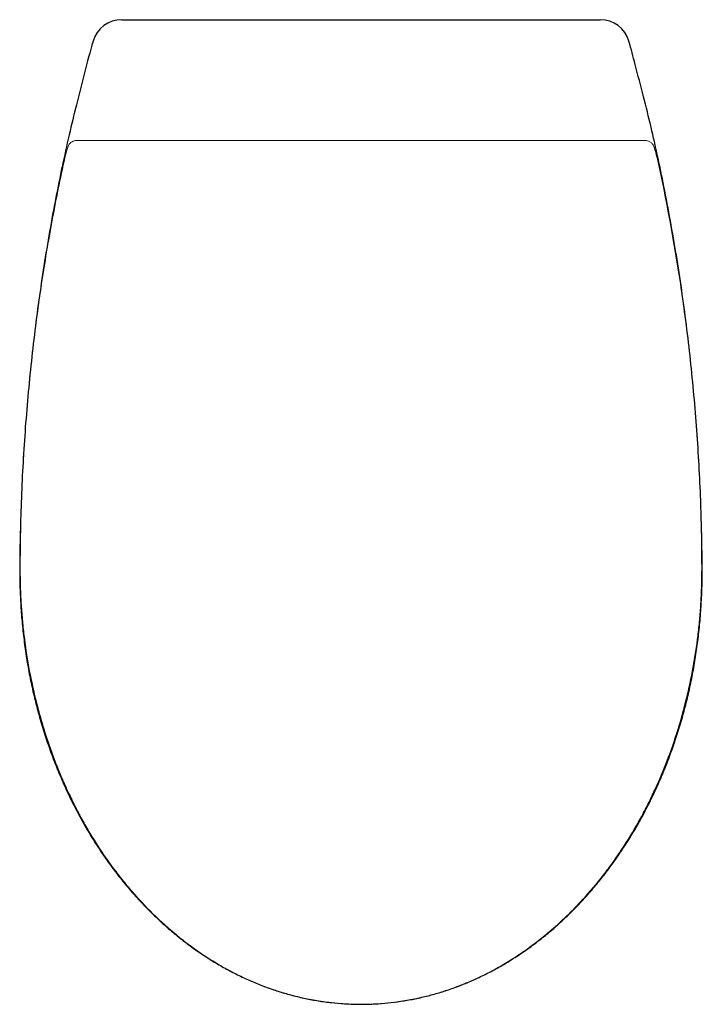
# Model space of a CAD drawing. Header units: millimetres. Extents: x 4815.253 to 4815.599, y 2469.68 to 2470.18.
import ezdxf

# ---------------------------------------------------------------- set-up
doc = ezdxf.new("R2010")
doc.units = ezdxf.units.MM
doc.layers.add('SANINDUSA', color=3, linetype='Continuous')

msp = doc.modelspace()

# ---------------------------------------------------------------- linework, layer by layer
at = {"layer": 'SANINDUSA'}
msp.add_line((4815.30443, 2470.17988), (4815.54743, 2470.17988), dxfattribs=at)
at = {"layer": 'SANINDUSA', "linetype": 'Continuous', "lineweight": 15}
for p, q in [((4815.28192, 2470.11854), (4815.28284, 2470.11854)), ((4815.56902, 2470.11854), (4815.56994, 2470.11854))]:
    msp.add_line(p, q, dxfattribs=at)
at = {"layer": 'SANINDUSA'}
for centre, radius, start, end in [((4815.30434, 2470.16488), 0.01499, 89.6554, 164.3798), ((4815.54752, 2470.16489), 0.01498, 15.581, 90.3641)]:
    msp.add_arc(centre, radius, start, end, dxfattribs=at)
for points, knots in [([(4815.2899, 2470.16892), (4815.28829, 2470.16358), (4815.28555, 2470.15282), (4815.28146, 2470.13698), (4815.27762, 2470.12109), (4815.27416, 2470.10536), (4815.27085, 2470.08897), (4815.26776, 2470.07219), (4815.26488, 2470.05479), (4815.2623, 2470.03728), (4815.26001, 2470.01963), (4815.25802, 2470.00186), (4815.25633, 2469.98399), (4815.25496, 2469.96607), (4815.25391, 2469.94816), (4815.25318, 2469.93026), (4815.25278, 2469.91451), (4815.25264, 2469.90471), (4815.25264, 2469.90087)], [0, 0, 0, 0, 0.06126, 0.123012, 0.180768, 0.242005, 0.300921, 0.365639, 0.430579, 0.49579, 0.561309, 0.627173, 0.693445, 0.759707, 0.825798, 0.891753, 0.957606, 1, 1, 1, 1]), ([(4815.59924, 2469.90088), (4815.5992, 2469.90323), (4815.59913, 2469.90966), (4815.5989, 2469.92126), (4815.59846, 2469.93644), (4815.59767, 2469.95347), (4815.59653, 2469.97127), (4815.59508, 2469.98908), (4815.59331, 2470.00691), (4815.59122, 2470.02473), (4815.58883, 2470.04249), (4815.58613, 2470.06014), (4815.58312, 2470.07766), (4815.57993, 2470.09445), (4815.57664, 2470.11032), (4815.57319, 2470.12555), (4815.56936, 2470.14108), (4815.56555, 2470.15562), (4815.56312, 2470.165), (4815.56196, 2470.16892)], [0, 0, 0, 0, 0.026049, 0.071035, 0.12827, 0.193832, 0.259496, 0.325311, 0.391313, 0.457539, 0.523638, 0.589395, 0.654856, 0.720059, 0.778244, 0.833951, 0.892672, 0.955074, 1, 1, 1, 1]), ([(4815.25264, 2469.90087), (4815.25264, 2469.89932), (4815.25265, 2469.89454), (4815.25292, 2469.88677), (4815.25348, 2469.87741), (4815.25435, 2469.86819), (4815.25554, 2469.85892), (4815.25703, 2469.84981), (4815.25883, 2469.84079), (4815.26093, 2469.83189), (4815.26334, 2469.82307), (4815.26603, 2469.81441), (4815.26902, 2469.80592), (4815.27226, 2469.79763), (4815.27578, 2469.78953), (4815.27955, 2469.78165), (4815.28357, 2469.77401), (4815.28781, 2469.76662), (4815.29227, 2469.75949), (4815.29696, 2469.75261), (4815.30186, 2469.74599), (4815.30695, 2469.73964), (4815.31221, 2469.73359), (4815.31764, 2469.72785), (4815.3232, 2469.72242), (4815.3289, 2469.71733), (4815.33472, 2469.71255), (4815.34067, 2469.70808), (4815.34676, 2469.70391), (4815.35295, 2469.70006), (4815.35921, 2469.69654), (4815.36553, 2469.69335), (4815.37189, 2469.69051), (4815.37826, 2469.68801), (4815.38466, 2469.68585), (4815.39112, 2469.68401), (4815.39766, 2469.68247), (4815.40426, 2469.68124), (4815.41089, 2469.68033), (4815.4175, 2469.67976), (4815.42252, 2469.6795), (4815.42532, 2469.67954), (4815.42593, 2469.67955)], [0, 0, 0, 0, 0.014945, 0.046068, 0.07492, 0.105403, 0.13528, 0.164944, 0.194445, 0.223832, 0.253156, 0.28248, 0.311259, 0.339879, 0.368267, 0.396357, 0.424091, 0.45143, 0.478423, 0.505177, 0.531657, 0.557808, 0.583587, 0.608961, 0.633908, 0.65847, 0.682568, 0.7065, 0.730209, 0.753637, 0.776739, 0.799481, 0.82184, 0.843828, 0.865404, 0.886961, 0.908561, 0.930135, 0.951626, 0.972984, 0.994167, 1, 1, 1, 1]), ([(4815.42593, 2469.67955), (4815.42672, 2469.67955), (4815.42966, 2469.67952), (4815.43478, 2469.67979), (4815.44129, 2469.68037), (4815.44782, 2469.68128), (4815.45434, 2469.6825), (4815.46084, 2469.68403), (4815.46727, 2469.68588), (4815.47361, 2469.68802), (4815.47984, 2469.69046), (4815.486, 2469.6932), (4815.49211, 2469.69626), (4815.4982, 2469.69965), (4815.50423, 2469.70335), (4815.51018, 2469.70737), (4815.51603, 2469.71169), (4815.52175, 2469.7163), (4815.52732, 2469.72119), (4815.53273, 2469.72636), (4815.53802, 2469.73182), (4815.54317, 2469.73759), (4815.54818, 2469.74366), (4815.55302, 2469.75001), (4815.55767, 2469.75662), (4815.56213, 2469.76348), (4815.56636, 2469.77057), (4815.57038, 2469.7779), (4815.57417, 2469.78547), (4815.57774, 2469.79327), (4815.58107, 2469.80129), (4815.58414, 2469.8095), (4815.58694, 2469.81788), (4815.58947, 2469.8264), (4815.59172, 2469.83508), (4815.59369, 2469.84393), (4815.59537, 2469.85291), (4815.59675, 2469.86199), (4815.59782, 2469.87116), (4815.5986, 2469.88044), (4815.59906, 2469.88988), (4815.59925, 2469.8967), (4815.59924, 2469.90041), (4815.59924, 2469.90088)], [0, 0, 0, 0, 0.007591, 0.028365, 0.049363, 0.070553, 0.091896, 0.113347, 0.134856, 0.156363, 0.177802, 0.199317, 0.221327, 0.243713, 0.266458, 0.289534, 0.312903, 0.336515, 0.360311, 0.384265, 0.408691, 0.433561, 0.458832, 0.484477, 0.510464, 0.536746, 0.563274, 0.590093, 0.617299, 0.64488, 0.672788, 0.700969, 0.729359, 0.757882, 0.786591, 0.815835, 0.845173, 0.874653, 0.904325, 0.934237, 0.964306, 0.995476, 1, 1, 1, 1])]:
    msp.add_open_spline(points, degree=3, knots=knots, dxfattribs=at)
at = {"layer": 'SANINDUSA', "linetype": 'Continuous', "lineweight": 15}
for points, knots in [([(4815.27724, 2470.11551), (4815.27699, 2470.11475), (4815.27672, 2470.11388), (4815.27636, 2470.11265), (4815.27629, 2470.1124), (4815.27615, 2470.11189), (4815.27607, 2470.11163), (4815.27586, 2470.11084), (4815.27572, 2470.11029), (4815.27557, 2470.10973)], [0, 0, 0, 0, 0.5, 0.5, 0.625, 0.625, 0.75, 0.75, 1, 1, 1, 1]), ([(4815.27724, 2470.11551), (4815.27744, 2470.11605), (4815.27773, 2470.1165), (4815.27824, 2470.11707), (4815.27843, 2470.11724), (4815.27881, 2470.11755), (4815.27901, 2470.11769), (4815.27964, 2470.11806), (4815.28007, 2470.11824), (4815.28075, 2470.11842), (4815.28099, 2470.11846), (4815.28133, 2470.11851), (4815.28145, 2470.11852), (4815.28168, 2470.11853), (4815.2818, 2470.11854), (4815.28192, 2470.11854)], [0, 0, 0, 0, 0.25, 0.25, 0.375, 0.375, 0.5, 0.5, 0.75, 0.75, 0.875, 0.875, 0.9375, 0.9375, 1, 1, 1, 1]), ([(4815.28284, 2470.11854), (4815.28286, 2470.11854), (4815.28289, 2470.11854), (4815.28299, 2470.11854), (4815.28306, 2470.11854), (4815.28322, 2470.11854), (4815.28332, 2470.11854), (4815.28354, 2470.11854), (4815.28366, 2470.11854), (4815.28393, 2470.11854), (4815.28408, 2470.11854), (4815.28438, 2470.11854), (4815.28454, 2470.11854), (4815.28506, 2470.11854), (4815.28541, 2470.11854), (4815.28578, 2470.11854)], [0, 0, 0, 0, 0.125, 0.125, 0.25, 0.25, 0.375, 0.375, 0.5, 0.5, 0.625, 0.625, 0.75, 0.75, 1, 1, 1, 1]), ([(4815.28578, 2470.11854), (4815.3325, 2470.11854), (4815.37921, 2470.11854), (4815.47265, 2470.11854), (4815.51936, 2470.11854), (4815.56608, 2470.11854)], [0, 0, 0, 0, 0.5, 0.5, 1, 1, 1, 1]), ([(4815.56608, 2470.11854), (4815.56626, 2470.11854), (4815.56645, 2470.11854), (4815.5668, 2470.11854), (4815.56698, 2470.11854), (4815.56731, 2470.11854), (4815.56748, 2470.11854), (4815.56779, 2470.11854), (4815.56793, 2470.11854), (4815.5682, 2470.11854), (4815.56832, 2470.11854), (4815.56854, 2470.11854), (4815.56864, 2470.11854), (4815.5688, 2470.11854), (4815.56887, 2470.11854), (4815.56897, 2470.11854), (4815.569, 2470.11854), (4815.56902, 2470.11854)], [0, 0, 0, 0, 0.125, 0.125, 0.25, 0.25, 0.375, 0.375, 0.5, 0.5, 0.625, 0.625, 0.75, 0.75, 0.875, 0.875, 1, 1, 1, 1]), ([(4815.57462, 2470.11551), (4815.57442, 2470.11605), (4815.57413, 2470.1165), (4815.57362, 2470.11707), (4815.57343, 2470.11724), (4815.57305, 2470.11755), (4815.57285, 2470.11769), (4815.57222, 2470.11806), (4815.57178, 2470.11824), (4815.5711, 2470.11842), (4815.57087, 2470.11846), (4815.57053, 2470.11851), (4815.57041, 2470.11852), (4815.57017, 2470.11853), (4815.57006, 2470.11854), (4815.56994, 2470.11854)], [0, 0, 0, 0, 0.25, 0.25, 0.375, 0.375, 0.5, 0.5, 0.75, 0.75, 0.875, 0.875, 0.9375, 0.9375, 1, 1, 1, 1]), ([(4815.57629, 2470.10973), (4815.576, 2470.11086), (4815.57571, 2470.11191), (4815.57529, 2470.11338), (4815.57515, 2470.11385), (4815.57488, 2470.11472), (4815.57474, 2470.11513), (4815.57462, 2470.11551)], [0, 0, 0, 0, 0.5, 0.5, 0.75, 0.75, 1, 1, 1, 1]), ([(4815.42593, 2469.67955), (4815.42321, 2469.67955), (4815.42049, 2469.67964), (4815.41642, 2469.67988), (4815.41506, 2469.67999), (4815.41235, 2469.68023), (4815.411, 2469.68038), (4815.40424, 2469.68119), (4815.3989, 2469.68216), (4815.39098, 2469.68408), (4815.38835, 2469.6848), (4815.38315, 2469.68639), (4815.38058, 2469.68726), (4815.37549, 2469.68913), (4815.37297, 2469.69014), (4815.36798, 2469.6923), (4815.36551, 2469.69345), (4815.35821, 2469.69709), (4815.35348, 2469.69977), (4815.3466, 2469.70414), (4815.34434, 2469.70566), (4815.33991, 2469.7088), (4815.33773, 2469.71042), (4815.33132, 2469.71544), (4815.32721, 2469.71898), (4815.31929, 2469.72644), (4815.3155, 2469.73034), (4815.31008, 2469.73641), (4815.30831, 2469.73847), (4815.30486, 2469.74266), (4815.30318, 2469.7448), (4815.29826, 2469.7513), (4815.29515, 2469.75576), (4815.29075, 2469.76261), (4815.28932, 2469.76492), (4815.28655, 2469.7696), (4815.28521, 2469.77197), (4815.28131, 2469.77912), (4815.27888, 2469.78398), (4815.27549, 2469.79139), (4815.2744, 2469.79388), (4815.2723, 2469.7989), (4815.27129, 2469.80142), (4815.2684, 2469.80904), (4815.26663, 2469.81417), (4815.26422, 2469.82196), (4815.26346, 2469.82458), (4815.26201, 2469.82982), (4815.26133, 2469.83245), (4815.25941, 2469.84036), (4815.25828, 2469.84568), (4815.25636, 2469.85638), (4815.25555, 2469.86176), (4815.25459, 2469.86985), (4815.2543, 2469.87255), (4815.25382, 2469.87796), (4815.25361, 2469.88068), (4815.25328, 2469.8861), (4815.25316, 2469.88882), (4815.25299, 2469.89424), (4815.25294, 2469.89696), (4815.25293, 2469.90103), (4815.25293, 2469.90238), (4815.25294, 2469.9051), (4815.25295, 2469.90645), (4815.25298, 2469.91052), (4815.25308, 2469.91866), (4815.25327, 2469.9268), (4815.25363, 2469.93765), (4815.25385, 2469.94308), (4815.25465, 2469.95934), (4815.25536, 2469.97017), (4815.25715, 2469.99181), (4815.25822, 2470.00262), (4815.26073, 2470.02419), (4815.26216, 2470.03495), (4815.26538, 2470.05642), (4815.26717, 2470.06713), (4815.27111, 2470.08849), (4815.27325, 2470.09913), (4815.27557, 2470.10973)], [0, 0, 0, 0, 0.015625, 0.015625, 0.023437, 0.023437, 0.03125, 0.03125, 0.0625, 0.0625, 0.078125, 0.078125, 0.09375, 0.09375, 0.109375, 0.109375, 0.125, 0.125, 0.15625, 0.15625, 0.171875, 0.171875, 0.1875, 0.1875, 0.21875, 0.21875, 0.25, 0.25, 0.265625, 0.265625, 0.28125, 0.28125, 0.3125, 0.3125, 0.328125, 0.328125, 0.34375, 0.34375, 0.375, 0.375, 0.390625, 0.390625, 0.40625, 0.40625, 0.4375, 0.4375, 0.453125, 0.453125, 0.46875, 0.46875, 0.5, 0.5, 0.53125, 0.53125, 0.546875, 0.546875, 0.5625, 0.5625, 0.578125, 0.578125, 0.59375, 0.59375, 0.601562, 0.601562, 0.609375, 0.609375, 0.625, 0.65625, 0.65625, 0.6875, 0.6875, 0.75, 0.75, 0.8125, 0.8125, 0.875, 0.875, 0.9375, 0.9375, 1, 1, 1, 1]), ([(4815.57629, 2470.10973), (4815.58094, 2470.08849), (4815.58488, 2470.06711), (4815.58972, 2470.03485), (4815.59115, 2470.02407), (4815.59303, 2470.00788), (4815.59361, 2470.00248), (4815.59468, 2469.99166), (4815.59517, 2469.98624), (4815.59651, 2469.96999), (4815.59722, 2469.95915), (4815.59829, 2469.93743), (4815.59864, 2469.92656), (4815.59885, 2469.91297), (4815.59888, 2469.91026), (4815.59891, 2469.90618), (4815.59892, 2469.90482), (4815.59893, 2469.9021), (4815.59893, 2469.90074), (4815.59891, 2469.89667), (4815.59886, 2469.89395), (4815.59869, 2469.88852), (4815.59843, 2469.8831), (4815.59802, 2469.87768), (4815.59753, 2469.87227), (4815.59724, 2469.86956), (4815.59627, 2469.86147), (4815.59546, 2469.8561), (4815.59352, 2469.84541), (4815.59239, 2469.84009), (4815.58982, 2469.82954), (4815.58837, 2469.8243), (4815.58595, 2469.81652), (4815.58511, 2469.81393), (4815.58333, 2469.8088), (4815.58241, 2469.80625), (4815.5795, 2469.79865), (4815.57741, 2469.79365), (4815.57401, 2469.78625), (4815.57284, 2469.78381), (4815.5704, 2469.77895), (4815.56914, 2469.77654), (4815.56524, 2469.76939), (4815.56247, 2469.76472), (4815.55807, 2469.75789), (4815.55656, 2469.75563), (4815.55345, 2469.75118), (4815.55185, 2469.74898), (4815.54692, 2469.74248), (4815.54347, 2469.73829), (4815.53805, 2469.73223), (4815.5362, 2469.73025), (4815.53241, 2469.72636), (4815.53047, 2469.72445), (4815.52452, 2469.71887), (4815.52041, 2469.71533), (4815.51399, 2469.71032), (4815.51182, 2469.7087), (4815.50738, 2469.70556), (4815.50511, 2469.70405), (4815.49823, 2469.69968), (4815.49351, 2469.69701), (4815.48621, 2469.69338), (4815.48374, 2469.69224), (4815.47875, 2469.69008), (4815.47623, 2469.68908), (4815.47113, 2469.68721), (4815.46856, 2469.68634), (4815.46336, 2469.68476), (4815.46073, 2469.68405), (4815.45282, 2469.68214), (4815.4475, 2469.68118), (4815.43678, 2469.67989), (4815.43138, 2469.67955), (4815.42593, 2469.67955)], [0, 0, 0, 0, 0.125, 0.125, 0.1875, 0.1875, 0.21875, 0.21875, 0.25, 0.25, 0.3125, 0.3125, 0.375, 0.375, 0.390625, 0.390625, 0.398438, 0.398438, 0.40625, 0.40625, 0.421875, 0.421875, 0.4375, 0.453125, 0.453125, 0.46875, 0.46875, 0.5, 0.5, 0.53125, 0.53125, 0.5625, 0.5625, 0.578125, 0.578125, 0.59375, 0.59375, 0.625, 0.625, 0.640625, 0.640625, 0.65625, 0.65625, 0.6875, 0.6875, 0.703125, 0.703125, 0.71875, 0.71875, 0.75, 0.75, 0.765625, 0.765625, 0.78125, 0.78125, 0.8125, 0.8125, 0.828125, 0.828125, 0.84375, 0.84375, 0.875, 0.875, 0.890625, 0.890625, 0.90625, 0.90625, 0.921875, 0.921875, 0.9375, 0.9375, 0.96875, 0.96875, 1, 1, 1, 1])]:
    msp.add_open_spline(points, degree=3, knots=knots, dxfattribs=at)

doc.saveas('drawing.dxf')
